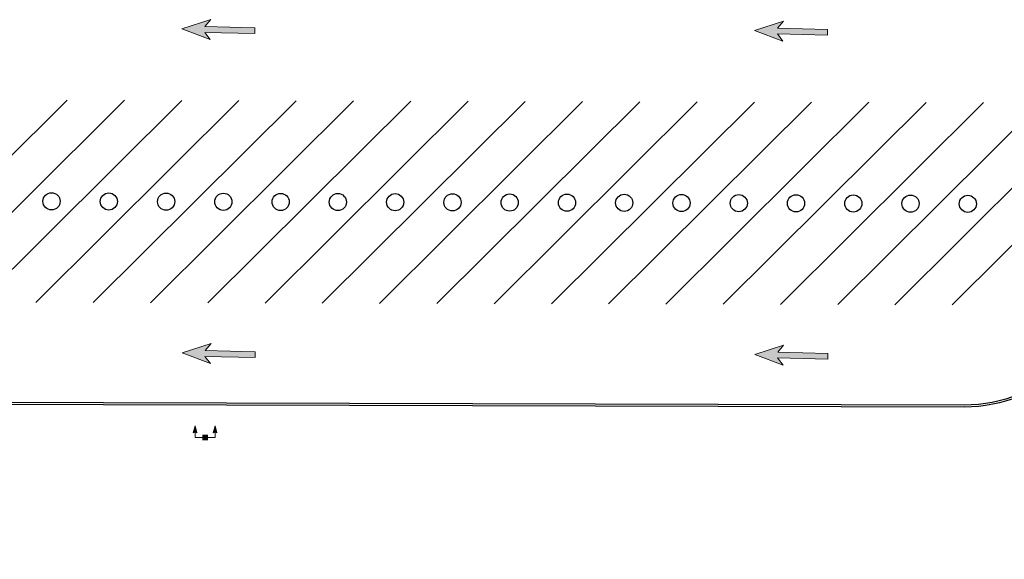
# Model space of a CAD drawing. Header units: feet. Extents: x 130225 to 136325, y 575087 to 575951.
# Tile 4 of 10: x 133006 to 133350, y 575136 to 575325. Entities that reach past the tile are written whole.
import ezdxf
from ezdxf import colors
from ezdxf.entities.mleader import LeaderData, LeaderLine
from ezdxf.math import Vec2, Vec3

# ---------------------------------------------------------------- set-up
doc = ezdxf.new("R2010")
doc.units = ezdxf.units.FT
doc.header["$MEASUREMENT"] = 0
for name, color, linetype in [('LT_P_Luminaires', 2, 'Continuous'), ('PM_P_Parking_Lot_Stall', 7, 'Continuous'), ('PV_P_Curb', 120, 'Continuous'), ('PV_P_EOP', 7, 'Continuous'), ('SG_P_Text', 7, 'Continuous'), ('SH_Text', 7, 'Continuous')]:
    doc.layers.add(name, color=color, linetype=linetype)
doc.styles.add('CBUS', font='font31.shx', dxfattribs={"height": 0.1})

# ---------------------------------------------------------------- blocks, each defined once
blk = doc.blocks.new('Dim1')
h = blk.add_hatch(color=4)
h.dxf.hatch_style = 1
h.paths.add_polyline_path([(0, 0), (-1, -0.2), (-1, 0.2)])
at = {"color": 4}
blk.add_lwpolyline([(0, 0), (-1, -0.2), (-1, 0.2), (0, 0)], dxfattribs=at)
blk = doc.blocks.new('*U904')
h = blk.add_hatch(color=0)
h.dxf.hatch_style = 1
h.paths.add_polyline_path([(12.73, -0.81), (12.76, 0.19), (4.01, 0.4), (5.04, 1.62), (0, 0), (4.96, -1.86), (3.99, -0.6)])
at = {"color": 0, "linetype": 'Continuous', "lineweight": 0, "flags": 128}
blk.add_lwpolyline([(12.73, -0.81), (12.76, 0.19), (4.01, 0.4), (5.04, 1.62), (0, 0), (4.96, -1.86), (3.99, -0.6)], close=True, dxfattribs=at)
blk = doc.blocks.new('HMAP')
at = {"layer": 'LT_P_Luminaires', "linetype": 'Continuous', "lineweight": 0, "true_color": 0xe0e000, "extrusion": (0, 0, -1)}
for points in [[(0.175, 0.2), (0.143, 0.08, -0.310881), (0.207, 0.08)], [(-0.175, 0.2), (-0.207, 0.08, -0.310881), (-0.143, 0.08)]]:
    blk.add_hatch(color=52, dxfattribs=at).paths.add_polyline_path(points)
at = {"layer": 'LT_P_Luminaires', "color": 52, "linetype": 'Continuous', "lineweight": 13, "true_color": 0xe0e000}
for p, q in [((-0.175, 0), (-0.175, 0.09)), ((-0.175, 0), (-0.05, 0)), ((0.05, 0), (0.175, 0)), ((0.175, 0), (0.175, 0.09))]:
    blk.add_line(p, q, dxfattribs=at)
at = {"layer": 'LT_P_Luminaires', "color": 52, "linetype": 'Continuous', "lineweight": 0, "true_color": 0xe0e000, "flags": 128}
for points in [[(-0.175, 0.2), (-0.143, 0.08, 0.310881), (-0.207, 0.08)], [(0.175, 0.2), (0.207, 0.08, 0.310881), (0.143, 0.08)]]:
    blk.add_lwpolyline(points, format="xyb", close=True, dxfattribs=at)
at = {"layer": 'LT_P_Luminaires', "color": 7, "linetype": 'Continuous', "lineweight": 0, "extrusion": (0, 0, -1)}
blk.add_solid([(0.05, 0.05), (-0.05, 0.05), (0.05, -0.05), (-0.05, -0.05)], dxfattribs=at)

msp = doc.modelspace()

# ---------------------------------------------------------------- linework, layer by layer
at = {"layer": 'Defpoints'}
for centre in [(133016.88, 575261.11), (133036.88, 575261.06), (133056.88, 575261.01), (133076.88, 575260.95), (133096.88, 575260.9), (133116.88, 575260.85), (133136.88, 575260.79), (133156.88, 575260.74), (133176.88, 575260.68), (133196.88, 575260.63), (133216.88, 575260.58), (133236.88, 575260.52), (133256.88, 575260.47), (133276.88, 575260.41), (133296.88, 575260.36), (133316.88, 575260.31), (133336.88, 575260.25)]:
    msp.add_circle(centre, 3, dxfattribs=at)
at = {"layer": 'PM_P_Parking_Lot_Stall', "flags": 128}
for points in [[(133022.33, 575296.46), (132951.43, 575225.94)], [(133042.33, 575296.4), (132971.43, 575225.88)], [(133062.33, 575296.35), (132991.43, 575225.83)], [(133082.33, 575296.29), (133011.43, 575225.77)], [(133102.33, 575296.24), (133031.43, 575225.72)], [(133122.33, 575296.19), (133051.43, 575225.67)], [(133142.33, 575296.13), (133071.43, 575225.61)], [(133162.33, 575296.08), (133091.43, 575225.56)], [(133182.33, 575296.02), (133111.43, 575225.5)], [(133202.33, 575295.97), (133131.43, 575225.45)], [(133222.33, 575295.92), (133151.43, 575225.4)], [(133242.33, 575295.86), (133171.43, 575225.34)], [(133262.33, 575295.81), (133191.43, 575225.29)], [(133282.33, 575295.76), (133211.43, 575225.24)], [(133302.33, 575295.7), (133231.43, 575225.18)], [(133322.33, 575295.65), (133251.43, 575225.13)], [(133342.33, 575295.59), (133271.43, 575225.07)], [(133362.33, 575295.54), (133291.43, 575225.02)], [(133382.33, 575295.49), (133311.43, 575224.97)], [(133402.33, 575295.43), (133331.43, 575224.91)]]:
    msp.add_lwpolyline(points, dxfattribs=at)
at = {"layer": 'PV_P_Curb'}
msp.add_lwpolyline([(133543.32, 575308.39), (133497.08, 575308.51, 0.198912), (133462.15, 575294.16), (133448.11, 575280.19), (133371.49, 575203.98, -0.198912), (133335.62, 575189.23), (132648.56, 575191.08, 0.1505), (132584.18, 575171.45)], format="xyb", dxfattribs=at)
at = {"layer": 'PV_P_EOP'}
msp.add_lwpolyline([(133543.33, 575309.05), (133497.08, 575309.18, 0.198912), (133461.68, 575294.63), (133447.64, 575280.67), (133371.02, 575204.45, -0.198912), (133335.62, 575189.9), (132648.56, 575191.75, 0.1505), (132583.81, 575172)], format="xyb", dxfattribs=at)

# ---------------------------------------------------------------- block references
at = {"layer": 'LT_P_Luminaires', "color": 52, "linetype": 'Continuous', "lineweight": 0, "xscale": 20, "yscale": 20, "zscale": 20}
msp.add_blockref('HMAP', (133070.5, 575178.63), dxfattribs=at)
at = {"layer": 'SH_Text', "xscale": 2, "yscale": 2, "zscale": 2}
for p in [(133062.4, 575321.35), (133262.4, 575320.81), (133062.48, 575208.14), (133262.48, 575207.6)]:
    msp.add_blockref('*U904', p, dxfattribs=at)

# ---------------------------------------------------------------- leaders
at = {"layer": 'SG_P_Text'}
ml = msp.add_multileader_mtext('Standard', dxfattribs=at)
ml.set_content('SEE SHEET 26 FOR DESIGN CONTINUATION OF RAMP', color=256, style='CBUS')
ml.set_leader_properties()
ml.set_arrow_properties(name='Dim1')
ml.build(insert=Vec2(0, 0))
ml.multileader.update_dxf_attribs({"text_left_attachment_type": 2, "text_right_attachment_type": 2, "dogleg_length": 0.04, "scale": 40})
ctx = ml.context
ctx.base_point, ctx.scale, ctx.landing_gap_size, ctx.plane_origin = Vec3(132614.93, 575136.02), 40, 1.2, Vec3(132609.26, 575165.45)
ctx.left_attachment, ctx.right_attachment = 2, 2
notes = []
notes.append((ctx, [(1, (1, 1, 0), (132613.33, 575136.02), (1, 0), 1.6, [(0, [(132595.01, 575155.44)], 0, [])])]))
ctx.mtext.insert, ctx.mtext.width, ctx.mtext.flow_direction = Vec3(132616.13, 575144.69), 69.3358, 5
for ctx, leaders in notes:
    for number, flags, end, landing, length, lines in leaders:
        leader = LeaderData()
        leader.index, (leader.has_last_leader_line, leader.has_dogleg_vector, leader.attachment_direction) = number, flags
        leader.last_leader_point, leader.dogleg_vector, leader.dogleg_length = Vec3(end), Vec3(landing), length
        for number, points, colour, breaks in lines:
            line = LeaderLine()
            line.index, line.vertices, line.color, line.breaks = number, Vec3.list(points), colors.encode_raw_color(colour), breaks
            leader.lines.append(line)
        ctx.leaders.append(leader)

doc.saveas('drawing.dxf')
